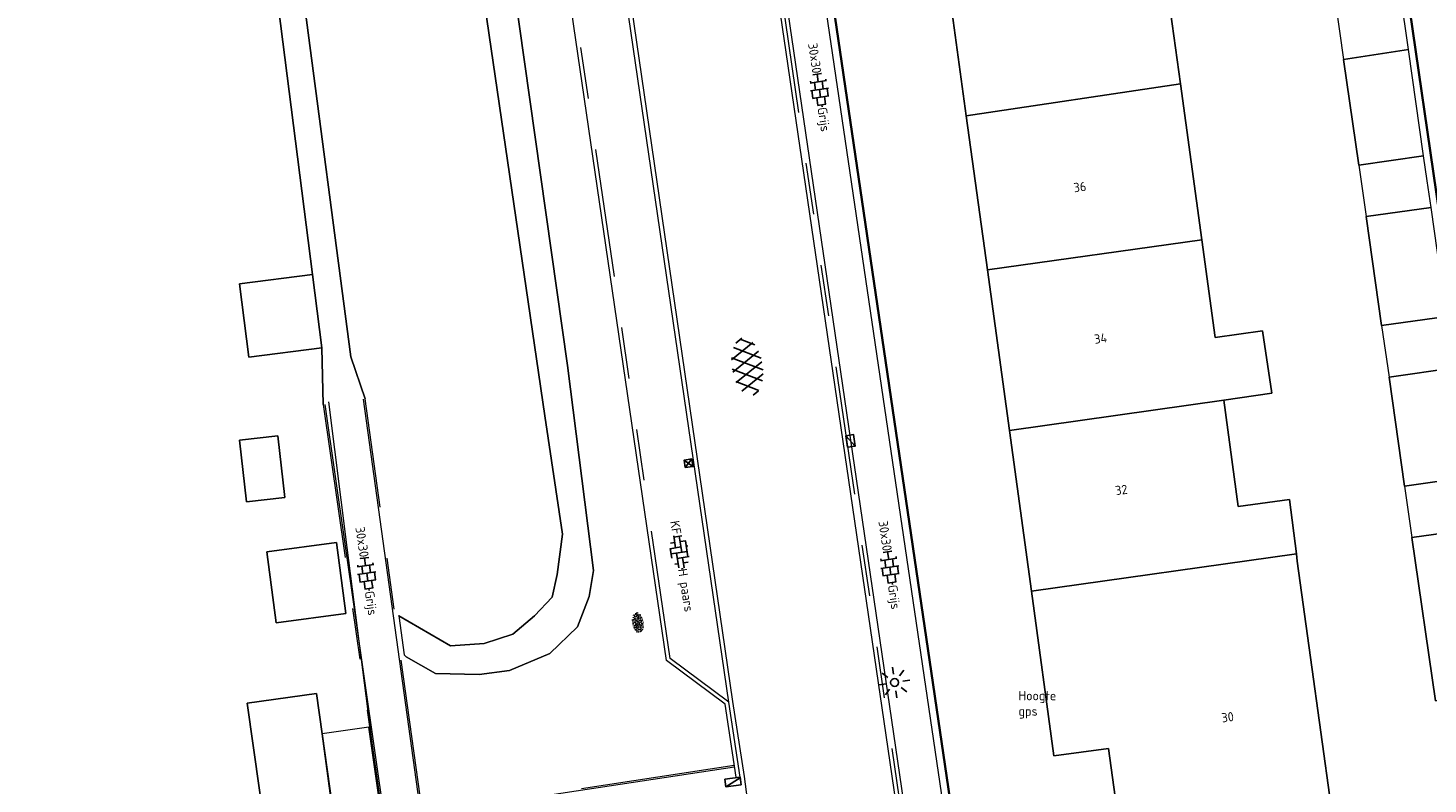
# Model space of a CAD drawing. Header units: metres. Extents: x 102746 to 103541, y 468531 to 469408.
# Tile 46 of 87: x 103110 to 103165, y 468924 to 468953. Entities that reach past the tile are written whole.
import ezdxf
from ezdxf.enums import TextEntityAlignment as Align

# ---------------------------------------------------------------- set-up
doc = ezdxf.new("R2010")
doc.units = ezdxf.units.M
doc.linetypes.add('VH-OPSLUITBAND_60X200', pattern=[12, 6, -2, 2, -2])
doc.linetypes.add('VH-TROTTOIRBAND_130-150', pattern=[15, 5, -2, 2, -2, 2, -2])
doc.layers.get('0').update_dxf_attribs({"lineweight": 25})
for name, color, linetype, lineweight in [('B-RO-GR-GRAS-S', 60, 'Continuous', 25), ('B-RO-IE-MEUBILAIR_WEGMEUBILAIR_LICHTMAST-S', 7, 'Continuous', 25), ('B-RO-OG-BEBOUWING-G', 7, 'Continuous', 35), ('B-RO-OG-BGT-G', 253, 'Continuous', 13), ('B-RO-RI-HWA_GOOT-G', 150, 'Continuous', 18), ('B-RO-RI-HWA_KOLK-S', 150, 'Continuous', 25), ('B-RO-VH-KANTOPSLUITING_ACHTERKANTBAND-G', 253, 'Continuous', 18), ('B-RO-VH-KANTOPSLUITING_ELEMENT_INRIT-S', 252, 'Continuous', 25), ('B-RO-VH-KANTOPSLUITING_OPSLUITBAND_60X200-G', 150, 'VH-OPSLUITBAND_60X200', 18), ('B-RO-VH-KANTOPSLUITING_TROTTOIRBAND_130 150-G', 84, 'VH-TROTTOIRBAND_130-150', 18), ('B-RO-VH-VERHARDING-G', 252, 'Continuous', 18), ('B-RO-VH-VERHARDING_ASFALT-S', 253, 'Continuous', 25), ('B-RO-VH-VERHARDING_BETONSTRAATSTEEN-S', 252, 'Continuous', 25), ('B-RO-VH-VERHARDING_TEGEL_BETON-S', 252, 'Continuous', 25), ('X-XX-AL-T18', 7, 'Continuous', 18)]:
    doc.layers.add(name, color=color, linetype=linetype, lineweight=lineweight)
doc.layers.add('R-RO-VH-VERHARDING_TEGEL_BETON_NOKKEN-G', color=7, linetype='Continuous', lineweight=35, true_color=0x30c200)
doc.styles.add('NLCS-ISO', font='txt')
doc.styles.add('NLCS-ISO-M200-T18', font='txt', dxfattribs={"height": 0.36})

# ---------------------------------------------------------------- blocks, each defined once
blk = doc.blocks.new('B-SVH-INRITELEMENT_130 150_600X200X300_RECHTS')
for p, q in [((-1.110223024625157e-16, 0.6), (0.2999999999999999, 0.6)), ((0, 0), (-1.110223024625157e-16, 0.6)), ((0.2689655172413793, 0), (-1.110223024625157e-16, 0.6)), ((0.3, 0), (0.2999999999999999, 0.6)), ((0, 0), (0.3, 0))]:
    blk.add_line(p, q)
blk = doc.blocks.new('B-SIE-WEG_LICHTMAST_SPOT-SO')
for p, q in [((-8.731149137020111e-10, 1.624763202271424), (-2.91038304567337e-10, 3.000000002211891)), ((-3.000000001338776, 4.656612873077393e-09), (-1.624763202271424, 2.328306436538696e-09)), ((-2.121320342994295, 2.121320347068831), (-1.148881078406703, 1.148881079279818)), ((1.148881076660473, 1.148881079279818), (2.121320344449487, 2.121320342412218)), ((-2.121320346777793, -2.121320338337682), (-1.148881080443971, -1.148881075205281)), ((-3.783497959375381e-09, -2.999999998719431), (-2.91038304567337e-09, -1.624763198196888)), ((1.148881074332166, -1.148881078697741), (2.12132034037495, -2.121320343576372)), ((1.624763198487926, -1.746229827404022e-09), (2.99999999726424, -1.164153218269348e-09))]:
    blk.add_line(p, q)
blk.add_circle((0, 0), 0.7698654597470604)
at = {"style": 'NLCS-ISO'}
blk.add_attdef('TYPE', text='', height=1.8, dxfattribs=at).set_placement((-2.91038304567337e-10, 3.000000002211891), align=Align.BOTTOM_CENTER)
blk = doc.blocks.new('B-SRI-KOLK_TROTTOIR-SO')
blk.add_line((-1.124999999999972, 0), (1.124999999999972, 1.499999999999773))
at = {"flags": 128}
blk.add_lwpolyline([(-1.124999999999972, 0), (1.124999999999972, 0), (1.124999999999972, 1.499999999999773), (-1.124999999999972, 1.499999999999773)], close=True, dxfattribs=at)
blk = doc.blocks.new('B-SRI-KOLK_STRAAT_300X300-SO')
for p, q in [((-0.7500000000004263, 2.842170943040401e-13), (0.7499999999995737, 1.500000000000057)), ((0.7499999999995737, 2.842170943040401e-13), (-0.7500000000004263, 1.500000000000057))]:
    blk.add_line(p, q)
at = {"flags": 128}
blk.add_lwpolyline([(-0.7500000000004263, 2.842170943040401e-13), (0.7499999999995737, 2.842170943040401e-13), (0.7499999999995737, 1.500000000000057), (-0.7500000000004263, 1.500000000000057)], close=True, dxfattribs=at)
blk = doc.blocks.new('SVH-TEGEL_300X300_DUN_HALFST_KL-SO')
for p, q in [((-3.08021532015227, 0.7500000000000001), (-2.999999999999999, 0.7500000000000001)), ((-2.999999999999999, -0.8349495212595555), (-2.999999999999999, 0.834949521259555)), ((-2.999999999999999, 0), (-1.499999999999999, 0)), ((-1.83708385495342, 1.5), (-1.499999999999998, 1.5)), ((-1.499999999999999, -1.600165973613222), (-1.499999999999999, 1.600165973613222)), ((-1.499999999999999, 0.7500000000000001), (1.110223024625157e-15, 0.7500000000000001)), ((1.110223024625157e-15, -1.78372119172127), (1.110223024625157e-15, 1.78372119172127)), ((2.220446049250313e-15, 1.5), (1.500000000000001, 1.5)), ((0, 0), (1.500000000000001, 0)), ((1.500000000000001, -1.600165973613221), (1.500000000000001, 1.600165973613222)), ((1.500000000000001, 0.7500000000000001), (3, 0.7500000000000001)), ((3, -0.8349495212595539), (3, 0.8349495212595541)), ((3, 0), (3.39489953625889, 0)), ((-3.08021532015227, -0.7500000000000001), (-3, -0.7500000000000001)), ((-1.837083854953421, -1.5), (-1.499999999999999, -1.5)), ((-1.5, -0.7500000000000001), (0, -0.7500000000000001)), ((1.110223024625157e-15, -1.5), (1.500000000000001, -1.5)), ((1.499999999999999, -0.7500000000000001), (3, -0.7500000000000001))]:
    blk.add_line(p, q)
at = {"style": 'NLCS-ISO'}
blk.add_attdef('FORMAAT', text='', height=1.8, dxfattribs=at).set_placement((-3.18021532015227, -2.887924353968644e-16), align=Align.MIDDLE_RIGHT)
blk.add_attdef('KLEUR', text='', height=1.8, dxfattribs=at).set_placement((3.49489953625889, -6.891423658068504e-16), align=Align.MIDDLE_LEFT)
at = {"style": 'NLCS-ISO', "flags": 1}
blk.add_attdef('FUNCTIE', text='', height=1.8, dxfattribs=at).set_placement((0.1159930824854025, -3.584775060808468), align=Align.MIDDLE_CENTER)
blk = doc.blocks.new('SVH-BSS_KEIFORMAAT_ELLEBOOG_KL-SO')
for p, q in [((-2.921609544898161, 0.9167434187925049), (-2.921609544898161, -0.6644585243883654)), ((-2.921609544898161, 0.3855414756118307), (0.2283904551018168, 0.3855414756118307)), ((-1.871609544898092, 1.501752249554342), (-1.871609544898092, 0.3855414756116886)), ((-1.871609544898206, 1.435541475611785), (1.278390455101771, 1.435541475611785)), ((-0.8216095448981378, 1.746491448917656), (-0.8216095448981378, 1.435541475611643)), ((-0.8216095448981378, 0.385541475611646), (-0.8216095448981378, -1.746491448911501)), ((0.2283904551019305, 1.435541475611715), (0.2283904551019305, -1.714458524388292)), ((1.278390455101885, 1.667504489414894), (1.278390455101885, -0.664458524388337)), ((1.278390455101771, 0.3855414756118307), (3.316110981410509, 0.3855414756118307)), ((2.32839045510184, 1.309937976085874), (2.32839045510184, 0.3855414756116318)), ((3.378390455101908, 0.1772992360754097), (3.378390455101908, -0.1772992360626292)), ((-3.155125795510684, -0.6644585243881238), (-0.8216095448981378, -0.6644585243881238)), ((-1.871609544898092, -0.6644585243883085), (-1.871609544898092, -1.501752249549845)), ((-0.8216095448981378, -1.714458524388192), (1.034122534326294, -1.714458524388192)), ((0.2283904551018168, -0.6644585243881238), (3.155125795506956, -0.6644585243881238)), ((2.32839045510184, -0.6644585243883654), (2.32839045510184, -1.30993797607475))]:
    blk.add_line(p, q)
at = {"style": 'NLCS-ISO'}
blk.add_attdef('FORMAAT', text='', height=1.8, dxfattribs=at).set_placement((-3.39489953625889, -4.365574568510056e-15), align=Align.MIDDLE_RIGHT)
blk.add_attdef('KLEUR', text='', height=1.8, dxfattribs=at).set_placement((3.39489953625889, 3.637978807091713e-16), align=Align.MIDDLE_LEFT)
at = {"style": 'NLCS-ISO', "flags": 1}
blk.add_attdef('FUNCTIE', text='', height=1.8, dxfattribs=at).set_placement((0.1159930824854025, -3.584775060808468), align=Align.MIDDLE_CENTER)
blk = doc.blocks.new('SVH-ASFALT-SO')
at = {"ltscale": 0.1}
for p, q in [((-1.90966580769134, 0.6923617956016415), (0.9476199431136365, 5.64132588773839)), ((0, 0), (3.267551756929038, 5.659565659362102)), ((4.867727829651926, 0.1220502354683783), (1.647185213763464, 5.700193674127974)), ((6.701218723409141, 0.946350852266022), (4.043291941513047, 5.550015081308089)), ((-3.363759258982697, 2.173798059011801), (-1.827884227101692, 4.834011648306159)), ((0.3610377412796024, -0.07213355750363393), (-2.305319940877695, 4.546133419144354)), ((2.754090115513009, -0.2170218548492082), (-0.4687746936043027, 5.365143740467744)), ((2.175571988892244, -0.2317987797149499), (5.321577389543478, 5.217242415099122)), ((4.656575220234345, 0.06542487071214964), (7.070171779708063, 4.245896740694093)), ((7.827971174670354, 2.994758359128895), (7.146137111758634, 4.175729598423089)), ((-2.71961448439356, 1.263712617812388), (-3.454265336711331, 2.536165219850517))]:
    blk.add_line(p, q, dxfattribs=at)
at = {"style": 'NLCS-ISO'}
blk.add_attdef('KLEUR', text='', height=1.8, dxfattribs=at).set_placement((9.485913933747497, 2.74105960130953), align=Align.MIDDLE_LEFT)
at = {"style": 'NLCS-ISO', "flags": 1}
blk.add_attdef('FUNCTIE', text='', height=1.8, dxfattribs=at).set_placement((0.1159930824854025, -3.584775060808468), align=Align.MIDDLE_CENTER)
blk = doc.blocks.new('SGR-GRAS_01-SO')
at = {"ltscale": 0.1}
for p, q in [((-1.963883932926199, -0.07009183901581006), (-1.976907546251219, 0.003768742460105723)), ((-1.929988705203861, 0.1884380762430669), (-1.925125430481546, 0.244025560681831)), ((-1.893339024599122, 0.2367171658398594), (-1.921057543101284, 0.2527204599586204)), ((-1.667776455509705, 0.02335000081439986), (-1.595332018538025, 0.04276142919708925)), ((-1.595790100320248, 0.240727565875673), (-1.64882310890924, 0.2937605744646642)), ((-1.530182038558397, 0.3157235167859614), (-1.59513394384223, 0.3532235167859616)), ((-1.448094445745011, 0.6444293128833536), (-1.520538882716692, 0.6638407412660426)), ((-1.516706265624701, 0.1869036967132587), (-1.441706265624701, 0.1869036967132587)), ((-1.468505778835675, 0.5757413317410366), (-1.481529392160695, 0.6496019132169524)), ((-1.358436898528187, 0.2062951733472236), (-1.430881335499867, 0.2257066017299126)), ((-1.426759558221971, 0.4761588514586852), (-1.354315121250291, 0.4955702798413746)), ((-1.420534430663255, 0.1307330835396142), (-1.355582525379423, 0.1682330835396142)), ((-1.36865807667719, 0.009476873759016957), (-1.38168169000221, 0.08333745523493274)), ((-1.375079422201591, 0.1056770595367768), (-1.3220464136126, 0.1587100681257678)), ((-1.334450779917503, 0.1112397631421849), (-1.327914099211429, 0.1859543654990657)), ((-1.301832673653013, 0.7612362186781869), (-1.32375157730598, 0.7738911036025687)), ((-1.2843362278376, 0.6840517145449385), (-1.277799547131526, 0.7587663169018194)), ((-1.1670250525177, 0.394729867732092), (-1.231976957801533, 0.4322298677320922)), ((-1.171526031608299, 0.2407275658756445), (-1.22455904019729, 0.2937605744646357)), ((-1.153848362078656, 0.6473139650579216), (-1.206881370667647, 0.7003469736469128)), ((-1.112369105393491, 0.1721709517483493), (-1.039924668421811, 0.1915823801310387)), ((-1.032217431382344, 0.02822351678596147), (-1.097169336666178, 0.06572351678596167)), ((-0.9386756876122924, 0.8402425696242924), (-1.003627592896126, 0.8777425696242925)), ((-0.9684930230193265, 0.5122634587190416), (-0.9154600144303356, 0.5652964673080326)), ((-0.8926870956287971, 0.4956083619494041), (-0.9651315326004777, 0.5150197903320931)), ((-0.9417062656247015, 0.1869036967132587), (-0.8667062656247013, 0.1869036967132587)), ((-0.9225698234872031, 0.4182330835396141), (-0.8576179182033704, 0.4557330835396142)), ((-0.8917062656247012, 0.8119036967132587), (-0.8167062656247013, 0.8119036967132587)), ((-0.8732799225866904, 0.6553100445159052), (-0.8863035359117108, 0.7291706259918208)), ((-0.8030295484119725, 0.05747422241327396), (-0.8754739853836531, 0.07688565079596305)), ((-0.8713522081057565, 0.6249798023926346), (-0.7989077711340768, 0.644391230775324)), ((-0.8038680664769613, 0.4737362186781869), (-0.8688199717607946, 0.5112362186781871)), ((-0.7472619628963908, 0.2407275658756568), (-0.800294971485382, 0.293760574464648)), ((-0.7734322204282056, 0.0890455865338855), (-0.786455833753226, 0.1629061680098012)), ((-0.7295842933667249, 0.6473139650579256), (-0.7826173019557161, 0.7003469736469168)), ((-0.738912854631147, 0.03404145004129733), (-0.7323761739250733, 0.1087560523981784)), ((-0.6690604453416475, 0.107229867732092), (-0.734012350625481, 0.1447298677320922)), ((-0.6887983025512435, 0.606853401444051), (-0.6822616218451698, 0.6815680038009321)), ((-0.5755187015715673, 0.9192489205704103), (-0.6404706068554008, 0.9567489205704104)), ((-0.5619066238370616, 0.9188498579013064), (-0.5088736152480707, 0.9718828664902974)), ((-0.5569617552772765, 0.3209919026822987), (-0.4845173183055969, 0.3404033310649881)), ((-0.4407110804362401, 0.5527425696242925), (-0.5056629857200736, 0.5902425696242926)), ((-0.4269372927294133, 0.7849215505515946), (-0.4993817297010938, 0.8043329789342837)), ((-0.4246052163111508, 0.7057330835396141), (-0.3596533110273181, 0.743233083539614)), ((-0.3372797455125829, 0.3467874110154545), (-0.4097241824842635, 0.3661988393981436)), ((-0.3229978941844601, 0.2407275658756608), (-0.3760309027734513, 0.293760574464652)), ((-0.305903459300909, 0.186236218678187), (-0.3708553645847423, 0.2237362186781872)), ((-0.3667062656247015, 0.1869036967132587), (-0.2917062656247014, 0.1869036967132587)), ((-0.305320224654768, 0.6473139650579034), (-0.3583532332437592, 0.7003469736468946)), ((-0.3167062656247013, 0.8119036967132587), (-0.2417062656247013, 0.8119036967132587)), ((-0.3159448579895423, 0.773800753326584), (-0.2435004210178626, 0.7932121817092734)), ((-0.278054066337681, 0.7348787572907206), (-0.2910776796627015, 0.8087393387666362)), ((-0.2123617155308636, 0.998255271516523), (-0.2688534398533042, 1.03087078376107)), ((-0.2425713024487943, 0.01700400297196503), (-0.1701268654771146, 0.03641543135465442)), ((-0.1782063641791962, 0.1686142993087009), (-0.1912299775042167, 0.2424748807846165)), ((-0.1433749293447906, -0.04315686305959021), (-0.1368382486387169, 0.03155773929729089)), ((-0.07755409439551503, 0.6317489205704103), (-0.1425059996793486, 0.6692489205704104)), ((-0.09326037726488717, 0.5296550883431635), (-0.08672369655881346, 0.6043696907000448)), ((-0.08460954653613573, 0.1587100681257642), (-0.03157653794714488, 0.2117430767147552)), ((-0.06880394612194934, 0.1894672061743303), (-0.003852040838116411, 0.2269672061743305)), ((0.05725352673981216, 0.2652425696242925), (-0.007698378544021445, 0.3027425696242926)), ((-0.001554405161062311, 0.4698128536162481), (0.07089003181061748, 0.4892242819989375)), ((0.1012661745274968, 0.2407275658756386), (0.04823316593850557, 0.2937605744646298)), ((0.128470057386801, 0.6361005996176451), (0.05602562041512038, 0.6555120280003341)), ((0.1189438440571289, 0.6473139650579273), (0.06591083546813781, 0.7003469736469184)), ((0.07335939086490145, 0.9932330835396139), (0.1383112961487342, 1.030733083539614)), ((0.2181276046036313, 0.1979664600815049), (0.1456831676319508, 0.217377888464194)), ((0.2082937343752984, 0.1869036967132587), (0.2832937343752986, 0.1869036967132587)), ((0.2856028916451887, 0.7107552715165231), (0.2206509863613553, 0.7482552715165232)), ((0.2394624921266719, 0.9226217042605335), (0.3119069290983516, 0.9420331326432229)), ((0.2582937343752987, 0.8119036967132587), (0.3332937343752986, 0.8119036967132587)), ((0.3171717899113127, 0.8144474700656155), (0.3041481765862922, 0.888308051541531)), ((0.3128360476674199, 0.1658249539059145), (0.3852804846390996, 0.1852363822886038)), ((0.3219768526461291, 0.565296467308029), (0.37500986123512, 0.61832947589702)), ((0.4204105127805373, 0.3442489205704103), (0.3554586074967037, 0.3817489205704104)), ((0.4170194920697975, 0.2481830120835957), (0.403995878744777, 0.3220435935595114)), ((0.4291606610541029, 0.4769672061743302), (0.4941125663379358, 0.5144672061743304)), ((0.5255302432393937, 0.2407275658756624), (0.4724972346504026, 0.2937605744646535)), ((0.5432079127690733, 0.6473139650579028), (0.4901749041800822, 0.700346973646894)), ((0.5552181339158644, -0.02225743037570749), (0.4902662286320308, 0.01524256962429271)), ((0.5022775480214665, 0.4524567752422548), (0.5088142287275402, 0.5271713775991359)), ((0.5942198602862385, 0.9254137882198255), (0.521775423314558, 0.9448252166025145)), ((0.5538529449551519, 0.6186338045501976), (0.6262973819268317, 0.638045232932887)), ((0.6487598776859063, 0.7897616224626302), (0.5838079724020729, 0.8272616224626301)), ((0.6838774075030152, 0.4872796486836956), (0.6114329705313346, 0.5066910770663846)), ((0.7735349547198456, 0.04914550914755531), (0.701090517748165, 0.06855693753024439)), ((0.7835674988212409, 0.4232552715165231), (0.7186155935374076, 0.4607552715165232)), ((0.7832937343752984, 0.1869036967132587), (0.8582937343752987, 0.1869036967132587)), ((0.8332937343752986, 0.8119036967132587), (0.9082937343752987, 0.8119036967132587)), ((0.9183751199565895, 0.05674892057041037), (0.853423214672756, 0.09424892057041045)), ((0.8682433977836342, 0.3146459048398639), (0.9406878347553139, 0.3340573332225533)), ((0.9497943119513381, 0.240727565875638), (0.896761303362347, 0.2937605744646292)), ((0.9123976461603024, 0.8940161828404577), (0.9069385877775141, 0.9249760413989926)), ((0.9674719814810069, 0.6473139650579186), (0.9144389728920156, 0.7003469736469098)), ((0.9271252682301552, 0.7644672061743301), (0.992077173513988, 0.8019672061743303)), ((1.011916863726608, 0.8687679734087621), (0.946964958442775, 0.9062679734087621)), ((1.012245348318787, 0.3277517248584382), (0.9992217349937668, 0.4016123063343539)), ((1.149627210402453, 0.7765928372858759), (1.077182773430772, 0.796004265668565)), ((1.146724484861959, 0.5022616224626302), (1.081772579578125, 0.5397616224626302)), ((1.097815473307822, 0.3752584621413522), (1.104352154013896, 0.4499730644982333)), ((1.109260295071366, 0.767454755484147), (1.181704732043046, 0.7868661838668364)), ((1.239284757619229, 0.338458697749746), (1.166840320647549, 0.357870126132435)), ((1.18263385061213, 0.01065800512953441), (1.255078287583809, 0.0300694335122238)), ((1.205860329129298, 0.2117430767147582), (1.258893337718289, 0.2647760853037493)), ((1.281532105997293, 0.1357552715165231), (1.21658020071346, 0.1732552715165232)), ((1.282926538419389, 0.2482013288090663), (1.347878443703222, 0.2857013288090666)), ((1.374058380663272, 0.2407275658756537), (1.32102537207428, 0.2937605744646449)), ((1.391736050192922, 0.6473139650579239), (1.338703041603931, 0.7003469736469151)), ((1.358293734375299, 0.1869036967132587), (1.433293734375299, 0.1869036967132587)), ((1.423650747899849, 0.4634668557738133), (1.496095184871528, 0.4828782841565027)), ((1.509881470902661, 0.5812679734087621), (1.444929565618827, 0.6187679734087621)), ((1.644689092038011, 0.2147616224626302), (1.579737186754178, 0.2522616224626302)), ((1.607471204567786, 0.4073204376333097), (1.594447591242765, 0.4811810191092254)), ((1.693353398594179, 0.2980601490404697), (1.699890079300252, 0.3727747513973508)), ((1.794692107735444, 0.1896377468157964), (1.722247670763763, 0.2090491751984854)), ((1.738041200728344, 0.1594789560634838), (1.810485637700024, 0.1788903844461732)), ((1.798322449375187, 0.240727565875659), (1.745289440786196, 0.2937605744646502)), ((1.933293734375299, 0.1869036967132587), (1.948146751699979, 0.1869036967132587)), ((-1.918499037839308, -0.1567669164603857), (-1.853547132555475, -0.1192669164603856)), ((-1.824186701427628, -0.08301801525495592), (-1.896631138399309, -0.06360658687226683)), ((-1.758531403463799, -0.1297891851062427), (-1.823483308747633, -0.0922891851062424)), ((-1.781665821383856, -0.300909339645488), (-1.728632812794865, -0.247876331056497)), ((-1.623723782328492, -0.4962955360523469), (-1.688675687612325, -0.4587955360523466)), ((-1.631145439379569, -0.572445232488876), (-1.68417844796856, -0.5194122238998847)), ((-1.613467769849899, -0.1658588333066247), (-1.666500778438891, -0.1128258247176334)), ((-1.566706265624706, -0.4380963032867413), (-1.491706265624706, -0.4380963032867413)), ((-1.535305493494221, -0.6572178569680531), (-1.497745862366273, -0.6355327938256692)), ((-1.395374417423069, -0.05078283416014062), (-1.460326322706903, -0.01328283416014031)), ((-1.384565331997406, -0.4615721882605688), (-1.378028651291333, -0.3868575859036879)), ((-1.353386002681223, -0.2806378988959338), (-1.280941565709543, -0.2612264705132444)), ((-1.268779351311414, -0.2318389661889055), (-1.341223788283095, -0.2124275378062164)), ((-1.260566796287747, -0.4172891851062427), (-1.32551870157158, -0.3797891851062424)), ((-1.268810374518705, -0.5567875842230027), (-1.281833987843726, -0.4829270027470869)), ((-1.206881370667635, -0.5724452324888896), (-1.259914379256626, -0.5194122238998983)), ((-1.179121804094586, -0.6699731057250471), (-1.251566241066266, -0.650561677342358)), ((-1.189203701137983, -0.1658588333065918), (-1.242236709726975, -0.1128258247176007)), ((-1.125759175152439, -0.7837955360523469), (-1.190711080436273, -0.7462955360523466)), ((-1.064733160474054, -0.3855327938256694), (-0.9997812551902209, -0.3480327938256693)), ((-1.038995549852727, -0.5846257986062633), (-0.9665511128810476, -0.5652143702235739)), ((-0.991706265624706, -0.4380963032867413), (-0.9167062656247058, -0.4380963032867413)), ((-0.8974098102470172, -0.3382828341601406), (-0.9623617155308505, -0.3007828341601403)), ((-0.8977823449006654, -0.6544627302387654), (-0.8447493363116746, -0.6014297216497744)), ((-0.8361067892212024, -0.9432198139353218), (-0.8533279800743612, -0.9259986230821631)), ((-0.7826173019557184, -0.5724452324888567), (-0.8356503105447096, -0.5194122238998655)), ((-0.7626021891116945, -0.7047891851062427), (-0.8275540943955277, -0.6672891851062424)), ((-0.7649396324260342, -0.1658588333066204), (-0.8179726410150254, -0.1128258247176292)), ((-0.7979786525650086, -0.1318169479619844), (-0.7255342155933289, -0.112405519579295)), ((-0.7890274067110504, -0.5387705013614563), (-0.7824907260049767, -0.4640558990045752)), ((-0.7133720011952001, -0.3806599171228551), (-0.7858164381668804, -0.361248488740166)), ((-0.7246050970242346, -0.8886136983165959), (-0.6521606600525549, -0.8692022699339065)), ((-0.7089318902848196, -0.9017986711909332), (-0.6439799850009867, -0.864298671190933)), ((-0.6237144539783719, -0.8187940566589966), (-0.6961588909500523, -0.7993826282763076)), ((-0.6735845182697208, -0.4772188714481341), (-0.6866081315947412, -0.4033582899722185)), ((-0.534252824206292, -0.2592764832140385), (-0.5992047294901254, -0.2217764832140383)), ((-0.5823747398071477, -0.9944952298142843), (-0.5867604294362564, -0.9696227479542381)), ((-0.5667685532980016, -0.09803279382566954), (-0.5018166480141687, -0.0605327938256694)), ((-0.4911959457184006, -0.2478763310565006), (-0.4381629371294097, -0.1948433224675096)), ((-0.483588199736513, -0.4358048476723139), (-0.4111437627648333, -0.4163934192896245)), ((-0.3994452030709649, -0.6257828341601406), (-0.4643971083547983, -0.5882828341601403)), ((-0.3760309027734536, -0.9790316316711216), (-0.4290639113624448, -0.9259986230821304)), ((-0.416706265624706, -0.4380963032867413), (-0.3417062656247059, -0.4380963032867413)), ((-0.3583532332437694, -0.5724452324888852), (-0.4113862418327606, -0.519412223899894)), ((-0.3406755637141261, -0.1658588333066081), (-0.3937085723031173, -0.1128258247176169)), ((-0.2646375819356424, -0.9922891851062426), (-0.3295894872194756, -0.9547891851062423)), ((-0.2476221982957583, -0.09134672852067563), (-0.3200666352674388, -0.07193530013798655)), ((-0.1710958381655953, -0.180270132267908), (-0.2360477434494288, -0.1427701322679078)), ((-0.1579646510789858, -0.5294808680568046), (-0.2304090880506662, -0.5100694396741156)), ((-0.2109672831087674, -0.6142986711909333), (-0.1460153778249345, -0.5767986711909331)), ((-0.193489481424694, -0.6159688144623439), (-0.1869528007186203, -0.5412542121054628)), ((-0.1691977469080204, -0.7397927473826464), (-0.09675330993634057, -0.720381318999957)), ((-0.06830710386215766, -0.9676150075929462), (-0.1407515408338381, -0.9482035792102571)), ((-0.03628821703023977, -0.5467764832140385), (-0.1012401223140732, -0.5092764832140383)), ((-0.07835866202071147, -0.3976501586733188), (-0.09138227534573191, -0.3237895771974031)), ((-0.01389886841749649, -1.008016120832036), (0.03913414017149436, -0.9549831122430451)), ((0.04823316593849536, -0.9790316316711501), (-0.004799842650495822, -0.925998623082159)), ((0.02148904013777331, -0.9639146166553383), (0.008465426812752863, -0.8900540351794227)), ((0.0659108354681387, -0.5724452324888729), (0.01287782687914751, -0.5194122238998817)), ((0.08358850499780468, -0.1658588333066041), (0.0305554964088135, -0.1128258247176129)), ((0.09851940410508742, -0.9132828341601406), (0.03356749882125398, -0.8757828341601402)), ((0.07181915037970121, -0.2869838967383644), (0.1442635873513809, -0.2675724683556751)), ((0.1920611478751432, -0.101263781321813), (0.1271092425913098, -0.06376378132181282)), ((0.1582937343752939, -0.4380963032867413), (0.2332937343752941, -0.4380963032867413)), ((0.1721150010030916, -1.036566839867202), (0.217637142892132, -1.024369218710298)), ((0.307785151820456, -0.2401676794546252), (0.2353407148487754, -0.2207562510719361)), ((0.326868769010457, -0.467770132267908), (0.2619168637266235, -0.4302701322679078)), ((0.2869973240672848, -0.3267986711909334), (0.3519492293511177, -0.2892986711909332)), ((0.3974426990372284, -0.6783018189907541), (0.324998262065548, -0.6588903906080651)), ((0.3862096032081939, -0.590971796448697), (0.4586540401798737, -0.5715603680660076)), ((0.3926875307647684, -0.6014297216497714), (0.4457205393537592, -0.5483967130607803)), ((0.4616763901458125, -0.8342764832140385), (0.3967244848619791, -0.7967764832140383)), ((0.4020484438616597, -0.6931671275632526), (0.4085851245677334, -0.6184525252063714)), ((0.4724972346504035, -0.9790316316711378), (0.4194642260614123, -0.9259986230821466)), ((0.4901749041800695, -0.5724452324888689), (0.4371418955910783, -0.5194122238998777)), ((0.4521629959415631, -0.1203551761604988), (0.4586996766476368, -0.04564057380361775)), ((0.5078525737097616, -0.1658588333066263), (0.4548195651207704, -0.1128258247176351)), ((0.5168671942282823, -0.3180814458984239), (0.5038435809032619, -0.2442208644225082)), ((0.6167148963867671, -0.8843459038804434), (0.6036912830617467, -0.8104853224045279)), ((0.6900257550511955, -0.388763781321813), (0.6250738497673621, -0.3512637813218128)), ((0.6272265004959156, -0.138162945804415), (0.6996709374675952, -0.1187515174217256)), ((0.6427985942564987, -0.8430645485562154), (0.7077504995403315, -0.8055645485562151)), ((0.7006000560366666, -0.8949596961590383), (0.7730444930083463, -0.875548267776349)), ((0.7332937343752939, -0.4380963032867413), (0.8082937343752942, -0.4380963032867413)), ((0.8248333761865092, -0.755270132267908), (0.7598814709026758, -0.7177701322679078)), ((0.7849619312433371, -0.03929867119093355), (0.84991383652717, -0.001798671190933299)), ((0.8631925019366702, -0.3889886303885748), (0.7907480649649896, -0.3695772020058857)), ((0.7992739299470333, -0.1948433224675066), (0.852306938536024, -0.1418103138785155)), ((0.8560084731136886, -0.9382788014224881), (0.8437282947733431, -0.9259986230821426)), ((0.9144389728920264, -0.5724452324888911), (0.8614059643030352, -0.5194122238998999)), ((0.9321166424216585, -0.1658588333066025), (0.8790836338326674, -0.1128258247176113)), ((0.9528500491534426, -0.8271227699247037), (0.8804056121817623, -0.8077113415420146)), ((0.9416169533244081, -0.4421508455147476), (1.014061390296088, -0.4227394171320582)), ((1.053182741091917, -0.3097574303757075), (0.988230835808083, -0.2722574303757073)), ((0.9975863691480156, -0.7703654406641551), (1.004123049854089, -0.695650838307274)), ((1.047700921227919, -0.1975534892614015), (1.054237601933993, -0.1228388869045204)), ((1.112093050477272, -0.2385127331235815), (1.099069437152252, -0.1646521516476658)), ((1.187990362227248, -0.676263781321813), (1.123038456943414, -0.6387637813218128)), ((1.140763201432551, -0.5555645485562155), (1.205715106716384, -0.5180645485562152)), ((1.211940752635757, -0.804777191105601), (1.198917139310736, -0.7309166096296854)), ((1.256007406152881, -0.7461387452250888), (1.328451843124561, -0.7267273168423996)), ((1.32894230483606, -0.09967544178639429), (1.256497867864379, -0.0802640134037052)), ((1.338703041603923, -0.5724452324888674), (1.285670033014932, -0.5194122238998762)), ((1.356380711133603, -0.1658588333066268), (1.303347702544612, -0.1128258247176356)), ((1.308293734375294, -0.4380963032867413), (1.383293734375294, -0.4380963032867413)), ((1.418599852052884, -0.5378095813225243), (1.346155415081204, -0.5183981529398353)), ((1.416339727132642, -0.2307510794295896), (1.351387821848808, -0.1932510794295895)), ((1.551147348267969, -0.5972574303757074), (1.486195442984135, -0.5597574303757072)), ((1.497024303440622, -0.2933298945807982), (1.569468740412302, -0.2739184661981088)), ((1.638727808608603, -0.2680645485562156), (1.703679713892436, -0.2305645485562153)), ((1.643238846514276, -0.2747518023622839), (1.649775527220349, -0.2000372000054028)), ((1.684164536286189, -0.5473895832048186), (1.736190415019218, -0.4953637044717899)), ((1.70731890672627, -0.1589440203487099), (1.69429529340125, -0.08508343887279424)), ((1.71280390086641, -0.5222820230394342), (1.709934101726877, -0.5194122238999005)), ((1.779496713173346, -0.1517447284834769), (1.714544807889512, -0.1142447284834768)), ((1.780644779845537, -0.1658588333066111), (1.727611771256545, -0.1128258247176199)), ((1.884349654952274, -0.2484963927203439), (1.811905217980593, -0.2290849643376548))]:
    blk.add_line(p, q, dxfattribs=at)
at = {"ltscale": 0.1, "style": 'NLCS-ISO'}
blk.add_attdef('TYPE', text='', height=0.5, dxfattribs=at).set_placement((3.470943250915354, -0.01606055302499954), align=Align.MIDDLE_CENTER)

msp = doc.modelspace()

# ---------------------------------------------------------------- linework, layer by layer
at = {"layer": 'B-RO-OG-BEBOUWING-G', "linetype": 'Continuous', "elevation": -4.03016209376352}
msp.add_lwpolyline([(103167.956488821, 468923.959098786), (103165.93890264, 468939.722696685), (103162.822445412, 468961.24887878)], dxfattribs=at)
at = {"layer": 'B-RO-OG-BGT-G', "color": 252, "flags": 128}
for points in [[(103111.096, 469012.917), (103112.486, 469013.12), (103111.7, 469018.881), (103111.164, 469022.807), (103112.245, 469024.84), (103114.372, 469025.636), (103116.907, 469025.916), (103117.517, 469025.821), (103117.923, 469025.508), (103122.184, 469000), (103125.704, 468978.556), (103131.132, 468940.205), (103132.139, 468932.234), (103131.975, 468931.221), (103131.517, 468930.046), (103130.438, 468929.001), (103128.87, 468928.349), (103127.694, 468928.187), (103125.995, 468928.22), (103124.853, 468928.875), (103124.779, 468928.949)], [(103124.56, 468930.475), (103124.576, 468930.466), (103126.584, 468929.298), (103127.891, 468929.395), (103129.001, 468929.754), (103129.851, 468930.472), (103130.538, 468931.19), (103130.734, 468932.071), (103130.931, 468933.639), (103130.249, 468938.245), (103126.315, 468965.196), (103122.544, 468989.958), (103121.187, 469000), (103117.057, 469024.841), (103113.85, 469024.781), (103112.629, 469023.827), (103112.05, 469022.905), (103112.033, 469022.185), (103112.477, 469018.993), (103115.119, 469000), (103119.001, 468968.696), (103122.705, 468940.537), (103123.2619787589, 468938.8987965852)], [(103123.2619787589, 468938.8987965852), (103122.705, 468940.537), (103119.001, 468968.696), (103115.119, 469000), (103112.477, 469018.993), (103111.7, 469018.881), (103112.486, 469013.12), (103112.543, 469012.7), (103113.121, 469012.642), (103113.591, 469009.3), (103114.255, 469000), (103116.125, 468984.636), (103116.371, 468982.616), (103118.606, 468964.254), (103119.145, 468960.018), (103119.65, 468956.052), (103121.218, 468943.738), (103121.581, 468940.886), (103121.636638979, 468938.6785626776)], [(103121.636638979, 468938.6785626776), (103121.581, 468940.886), (103118.742, 468940.525), (103118.379, 468943.377), (103121.218, 468943.738), (103119.65, 468956.052), (103115.17, 468955.344), (103113.553, 468955.088), (103112.928, 468959.035), (103114.546, 468959.291), (103119.145, 468960.018), (103118.606, 468964.254), (103116.371, 468982.616), (103113.11, 468982.219), (103112.864, 468984.239), (103116.125, 468984.636), (103114.255, 469000), (103113.591, 469009.3), (103113.121, 469012.642), (103112.543, 469012.7), (103112.486, 469013.12), (103111.096, 469012.917)], [(103122.544, 468989.958), (103126.315, 468965.196), (103130.249, 468938.245), (103130.931, 468933.639), (103130.734, 468932.071), (103130.538, 468931.19), (103129.851, 468930.472), (103129.001, 468929.754), (103127.891, 468929.395), (103126.584, 468929.298), (103124.576, 468930.466), (103124.779, 468928.949), (103124.853, 468928.875), (103125.995, 468928.22), (103127.694, 468928.187), (103128.87, 468928.349), (103130.438, 468929.001), (103131.517, 468930.046), (103131.975, 468931.221), (103132.139, 468932.234), (103131.132, 468940.205), (103125.704, 468978.556)], [(103149.2027123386, 468959.2797800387), (103149.555, 468956.705), (103145.77, 468956.187), (103146.631, 468949.902), (103154.952, 468951.151), (103154.12, 468957.229), (103156.101, 468957.5), (103155.7279871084, 468960.2229941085)], [(103155.7279871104, 468960.222994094), (103156.101, 468957.5), (103154.12, 468957.229), (103154.952, 468951.151), (103155.781, 468945.091), (103156.301, 468941.296), (103158.149, 468941.549), (103158.512, 468939.131), (103156.635, 468938.849), (103157.201, 468934.722), (103159.188, 468934.994), (103159.461, 468932.881), (103159.498, 468932.592), (103160.013, 468928.852), (103160.809, 468923.043), (103160.8098504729, 468923.0430753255)], [(103167.389, 468927.528), (103164.863, 468927.166), (103163.955, 468933.513), (103166.481, 468933.868), (103166.194, 468935.873), (103163.669, 468935.511), (103163.062, 468939.752), (103165.588, 468940.108), (103165.301, 468942.112), (103162.776, 468941.75), (103162.169, 468945.99), (103164.695, 468946.345), (103164.548, 468947.375), (103164.408, 468948.35), (103161.883, 468947.988), (103161.294, 468952.103), (103163.817, 468952.482), (103163.504, 468954.668), (103160.979, 468954.306), (103160.447, 468958.019), (103162.976, 468958.356), (103162.9759630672, 468958.3563376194)], [(103146.3541263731, 468920.9445516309), (103148.241, 468921.283), (103152.622, 468921.922), (103152.158, 468925.311), (103150.037, 468925.021), (103149.159, 468931.433), (103148.304, 468937.677), (103147.45, 468943.919), (103146.631, 468949.902), (103145.77, 468956.187), (103141.2858146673, 468955.6097300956)], [(103109.044, 468920.6161536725), (103119.4086774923, 468921.9579597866), (103118.684, 468927.072), (103121.369, 468927.452), (103121.591, 468925.885), (103122.0632527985, 468922.4162891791), (103122.0776006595, 468922.3608107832), (103123.9133697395, 468922.6051793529), (103122.569, 468933.123), (103121.8481006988, 468938.7873130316)]]:
    msp.add_lwpolyline(points, dxfattribs=at)
for points in [[(103160.979, 468954.306), (103161.294, 468952.103), (103163.817, 468952.482), (103163.504, 468954.668)], [(103163.817, 468952.482), (103161.294, 468952.103), (103161.883, 468947.988), (103164.408, 468948.35)], [(103146.631, 468949.902), (103147.45, 468943.919), (103155.781, 468945.091), (103154.952, 468951.151)], [(103161.883, 468947.988), (103162.169, 468945.99), (103164.695, 468946.345), (103164.548, 468947.375), (103164.408, 468948.35)], [(103164.695, 468946.345), (103162.169, 468945.99), (103162.776, 468941.75), (103165.301, 468942.112)], [(103148.304, 468937.677), (103156.635, 468938.849), (103158.512, 468939.131), (103158.149, 468941.549), (103156.301, 468941.296), (103155.781, 468945.091), (103147.45, 468943.919)], [(103121.218, 468943.738), (103118.379, 468943.377), (103118.742, 468940.525), (103121.581, 468940.886)], [(103162.776, 468941.75), (103163.062, 468939.752), (103165.588, 468940.108), (103165.301, 468942.112)], [(103165.588, 468940.108), (103163.062, 468939.752), (103163.669, 468935.511), (103166.194, 468935.873)], [(103156.635, 468938.849), (103148.304, 468937.677), (103149.159, 468931.433), (103159.461, 468932.881), (103159.188, 468934.994), (103157.201, 468934.722)], [(103119.874, 468937.467), (103120.147, 468935.075), (103118.659, 468934.905), (103118.386, 468937.297)], [(103118.659, 468934.905), (103120.147, 468935.075), (103119.874, 468937.467), (103118.386, 468937.297)], [(103163.669, 468935.511), (103163.955, 468933.513), (103166.481, 468933.868), (103166.194, 468935.873)], [(103166.481, 468933.868), (103163.955, 468933.513), (103164.863, 468927.166), (103167.389, 468927.528)], [(103119.805, 468930.201), (103119.438, 468932.954), (103122.15, 468933.315), (103122.517, 468930.562)], [(103119.438, 468932.954), (103119.805, 468930.201), (103122.517, 468930.562), (103122.15, 468933.315)], [(103152.622, 468921.922), (103160.809, 468923.043), (103160.013, 468928.852), (103159.498, 468932.592), (103159.461, 468932.881), (103149.159, 468931.433), (103150.037, 468925.021), (103152.158, 468925.311)], [(103118.684, 468927.072), (103119.4086774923, 468921.9579597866), (103121.2912528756, 468922.2212110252), (103122.0776006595, 468922.3608107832), (103122.0632527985, 468922.4162891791), (103121.591, 468925.885), (103121.369, 468927.452)], [(103121.591, 468925.885), (103122.0902280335, 468922.3622918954), (103123.9133697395, 468922.6051793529), (103123.412, 468926.143)]]:
    msp.add_lwpolyline(points, close=True, dxfattribs=at)
at = {"layer": 'B-RO-RI-HWA_GOOT-G', "flags": 128}
for points, elevation in [([(103129.6534102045, 469020.0113641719), (103131.6344670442, 469006.2399177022), (103131.937805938, 469004.2627755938), (103135.717380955, 468978.6585188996), (103136.4404337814, 468973.7109417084), (103138.797791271, 468957.9343621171), (103139.2377355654, 468954.9670182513), (103145.4092153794, 468912.8194787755), (103146.0042169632, 468908.8639447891), (103153.114495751, 468860.460298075), (103153.6660913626, 468856.4985628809)], -3.90953792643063), ([(103124.0550721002, 469019.3501285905), (103124.2033312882, 469018.3706659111), (103129.4964611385, 468981.9401380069), (103132.6299615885, 468960.8805267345), (103137.5448704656, 468927.1375631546), (103137.992171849, 468924.2196718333), (103138.1929137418, 468922.7326732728), (103140.2531422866, 468908.684396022), (103141.0102213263, 468903.7421051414), (103142.3945051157, 468894.3545826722), (103146.5286278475, 468865.9374403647), (103149.6799581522, 468844.2013487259)], -3.90229117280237)]:
    msp.add_lwpolyline(points, dxfattribs=dict(at, elevation=elevation))
at = {"layer": 'B-RO-VH-KANTOPSLUITING_ACHTERKANTBAND-G', "linetype": 'Continuous'}
for points, elevation in [([(103137.6954586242, 468924.1782595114), (103137.692467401, 468924.197507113), (103137.257568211, 468927.031925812), (103134.982921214, 468928.729830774), (103130.612206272, 468958.638631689), (103132.323914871, 468960.898968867), (103129.208940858, 468981.834067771), (103126.906741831, 468983.510701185)], -4.0187902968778), ([(103139.534511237, 468955.0108825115), (103145.706007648, 468912.863233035)], -3.90953792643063), ([(103121.696029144, 468938.687095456), (103124.0179512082, 468922.5259661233)], -4.09537396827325), ([(103125.433469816, 468922.797157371), (103123.202547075, 468938.89055796)], -3.8314343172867), ([(103137.618019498, 468924.589464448), (103124.719351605, 468922.629378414), (103114.729982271, 468921.156576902), (103108.322871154, 468920.243602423)], -4.005876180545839)]:
    msp.add_lwpolyline(points, dxfattribs=dict(at, elevation=elevation))
at = {"layer": 'B-RO-VH-KANTOPSLUITING_OPSLUITBAND_60X200-G'}
for points, elevation in [([(103121.636638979, 468938.6785626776), (103123.9585610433, 468922.517433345)], -4.09537396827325), ([(103125.4929014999, 468922.8053959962), (103123.2619787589, 468938.8987965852)], -3.8314343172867), ([(103137.6090053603, 468924.6487834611), (103124.7104686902, 468922.6887173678), (103114.7213743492, 468921.2159564), (103108.3144070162, 468920.3030024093)], -4.005876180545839)]:
    msp.add_lwpolyline(points, dxfattribs=dict(at, elevation=elevation))
at = {"layer": 'B-RO-VH-KANTOPSLUITING_TROTTOIRBAND_130 150-G'}
for points, elevation in [([(103137.8437001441, 468924.1982718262), (103137.396517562, 468927.1153881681), (103135.1223723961, 468928.8129185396), (103130.7697139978, 468958.5981585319), (103132.4815610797, 468960.8586785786), (103129.3480567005, 468981.9183162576), (103126.9950470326, 468983.6319537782)], -4.0187902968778), ([(103139.3861334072, 468954.9888837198), (103145.557590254, 468912.8415010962)], -3.90953792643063)]:
    msp.add_lwpolyline(points, dxfattribs=dict(at, elevation=elevation))
at = {"layer": 'B-RO-VH-VERHARDING-G', "linetype": 'Continuous'}
for points, elevation in [([(103146.8922192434, 468915.2247346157), (103140.7049164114, 468957.2898318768), (103138.5014572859, 468972.3608962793)], -3.97964843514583), ([(103137.396517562, 468927.1153881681), (103132.4815610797, 468960.8586785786)], -4.04150172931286)]:
    msp.add_lwpolyline(points, dxfattribs=dict(at, elevation=elevation))
at = {"layer": 'R-RO-VH-VERHARDING_TEGEL_BETON_NOKKEN-G', "linetype": 'Continuous', "elevation": -3.97964843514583}
msp.add_lwpolyline([(103147.189025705, 468915.268391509), (103141.001722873, 468957.33348877), (103138.798301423, 468972.404296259)], dxfattribs=at)

# ---------------------------------------------------------------- block references
at = {"layer": 'B-RO-GR-GRAS-S', "xscale": 0.2, "yscale": 0.2, "zscale": 0.2, "rotation": 278.8842558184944}
msp.add_blockref('SGR-GRAS_01-SO', (103133.8717768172, 468930.1946356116), dxfattribs=at)
at = {"layer": 'B-RO-IE-MEUBILAIR_WEGMEUBILAIR_LICHTMAST-S', "xscale": 0.2000000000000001, "yscale": 0.2000000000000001, "zscale": 0.2000000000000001, "rotation": 188.3303719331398}
msp.add_blockref('B-SIE-WEG_LICHTMAST_SPOT-SO', (103143.8439135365, 468927.8769718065), dxfattribs=at)
at = {"layer": 'B-RO-RI-HWA_KOLK-S', "xscale": 0.2, "yscale": 0.2, "zscale": 0.2}
for name, p, rotation in [('B-SRI-KOLK_TROTTOIR-SO', (103141.9840192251, 468937.2468674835, -3.90953792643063), 278.3303712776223), ('B-SRI-KOLK_STRAAT_300X300-SO', (103135.8576086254, 468936.2508474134, -4.114), 8.324470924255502)]:
    msp.add_blockref(name, p, dxfattribs=dict(at, rotation=rotation))
at = {"layer": 'B-RO-VH-KANTOPSLUITING_ELEMENT_INRIT-S', "rotation": 97.68833753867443}
msp.add_blockref('B-SVH-INRITELEMENT_130 150_600X200X300_RECHTS', (103137.883835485, 468923.9009686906, -4.0187902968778), dxfattribs=at)
at = {"layer": 'B-RO-VH-VERHARDING_ASFALT-S', "xscale": 0.2, "yscale": 0.2, "zscale": 0.2, "rotation": 278.9646177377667}
msp.add_blockref('SVH-ASFALT-SO', (103137.5106512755, 468940.4964551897), dxfattribs=at)
at = {"layer": 'B-RO-VH-VERHARDING_BETONSTRAATSTEEN-S', "xscale": 0.2, "yscale": 0.2, "zscale": 0.2, "rotation": 279.12955491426}
msp.add_blockref('SVH-BSS_KEIFORMAAT_ELLEBOOG_KL-SO', (103135.4886482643, 468932.9725997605), dxfattribs=at).add_auto_attribs({'FORMAAT': 'KF', 'KLEUR': 'H paars'})
at = {"layer": 'B-RO-VH-VERHARDING_TEGEL_BETON-S', "xscale": 0.2, "yscale": 0.2, "zscale": 0.2}
for p, rotation in [((103140.9233158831, 468950.9319244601), 278.4443895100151), ((103143.6579952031, 468932.3613545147), 278.4443895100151), ((103123.3255863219, 468932.1230424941), 278.390291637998)]:
    msp.add_blockref('SVH-TEGEL_300X300_DUN_HALFST_KL-SO', p, dxfattribs=dict(at, rotation=rotation)).add_auto_attribs({'FORMAAT': '30x30', 'KLEUR': 'Grijs'})

# ---------------------------------------------------------------- texts
at = {"layer": 'B-RO-OG-BGT-G', "color": 252, "style": 'NLCS-ISO-M200-T18'}
for s, p in [('36', (103151.046, 468947.143)), ('34', (103151.852, 468941.253)), ('32', (103152.658, 468935.364)), ('30', (103156.79, 468926.53))]:
    msp.add_text(s, height=0.36, rotation=7.8, dxfattribs=at).set_placement(p, align=Align.MIDDLE)
at = {"layer": 'X-XX-AL-T18', "insert": (103148.6601577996, 468927.5443879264), "char_height": 0.36, "attachment_point": 1, "style": 'NLCS-ISO-M200-T18'}
msp.add_mtext_dynamic_manual_height_columns('Hoogte gps', width=2.00336246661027, gutter_width=1.8, heights=[0], dxfattribs=at)

doc.saveas('drawing.dxf')
